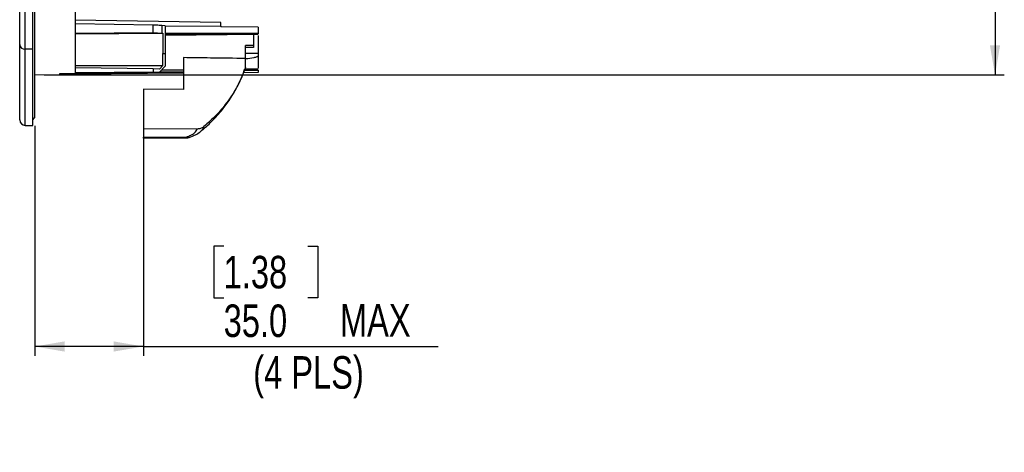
# Model space of a CAD drawing. Header units: millimetres. Extents: x 0 to 594, y 0 to 420.
# Tile 8 of 65: x 197 to 303, y 183 to 229. Entities that reach past the tile are written whole.
import ezdxf

# ---------------------------------------------------------------- set-up
doc = ezdxf.new("R2010")
doc.units = ezdxf.units.MM
doc.layers.add('SLD-0', color=7, linetype='Continuous')
doc.styles.add('SLDTEXTSTYLE0', font='TXT', dxfattribs={"width": 0.75})
doc.dimstyles.new('SLDDIMSTYLE3', dxfattribs={"dimtxt": 3.5, "dimasz": 3.2, "dimexe": 0, "dimexo": 0.0625, "dimgap": 0.875, "dimtad": 1, "dimdec": 1, "dimlfac": 3, "dimrnd": 1e-09, "dimzin": 12, "dimdsep": 46, "dimtxsty": 'SLDTEXTSTYLE0', "dimsah": 1, "dimcen": 0.09, "dimadec": 0, "dimazin": 3, "dimtfac": 1, "dimtdec": 1, "dimtofl": 0, "dimtmove": 0, "dimatfit": 3, "dimfxl": 1, "dimfrac": 2, "dimtolj": 1, "dimtzin": 12, "dimarcsym": 0})
doc.dimstyles.new('SLDDIMSTYLE4', dxfattribs={"dimtxt": 3.5, "dimasz": 3.2, "dimexe": 0, "dimexo": 0.0625, "dimgap": 0.875, "dimtad": 1, "dimdec": 1, "dimlfac": 3, "dimrnd": 1e-09, "dimzin": 4, "dimdsep": 46, "dimtxsty": 'SLDTEXTSTYLE0', "dimsah": 1, "dimcen": 0.09, "dimadec": 0, "dimazin": 1, "dimtfac": 1, "dimtdec": 1, "dimtofl": 0, "dimtmove": 0, "dimatfit": 3, "dimfxl": 1, "dimfrac": 2, "dimtolj": 1, "dimtzin": 12, "dimarcsym": 0})

# ---------------------------------------------------------------- blocks, each defined once
blk = doc.blocks.new('_D_3')
at = {"layer": 'SLD-0', "color": 7, "transparency": 16777216}
for p, q in [((199.23, 312.94), (302.51, 312.94)), ((301.51, 312.94), (301.51, 223.13)), ((289.69, 273.85), (289.69, 274.92)), ((289.69, 274.92), (295.24, 274.92)), ((295.24, 274.92), (295.24, 273.85)), ((289.69, 262.22), (289.69, 261.15)), ((295.24, 261.15), (295.24, 262.22)), ((289.69, 261.15), (295.24, 261.15)), ((199.23, 223.13), (302.51, 223.13))]:
    blk.add_line(p, q, dxfattribs=at)
for points in [[(301.51, 312.94), (300.96, 309.74), (302.06, 309.74)], [(301.51, 223.13), (302.06, 226.33), (300.96, 226.33)]]:
    blk.add_solid(points, dxfattribs=at)
at = {"layer": 'SLD-0', "color": 7, "transparency": 16777216, "char_height": 3.5, "attachment_point": 1, "rotation": 90, "style": 'SLDTEXTSTYLE0'}
for s, insert in [('269.5', (297, 264.86)), ('10.61', (290.73, 262.22)), ('%%c', (297, 259.58))]:
    blk.add_mtext(s, dxfattribs=dict(at, insert=insert))
blk = doc.blocks.new('_D_4')
at = {"layer": 'SLD-0', "color": 7, "transparency": 16777216}
for p, q in [((198.23, 217.64), (198.23, 192.92)), ((209.9, 216.37), (209.9, 192.92)), ((218.54, 204.72), (217.47, 204.72)), ((217.47, 204.72), (217.47, 199.16)), ((227.59, 204.72), (228.66, 204.72)), ((228.66, 204.72), (228.66, 199.16)), ((217.47, 199.16), (218.54, 199.16)), ((228.66, 199.16), (227.59, 199.16)), ((209.9, 193.92), (198.23, 193.92)), ((209.9, 193.92), (241.6, 193.92))]:
    blk.add_line(p, q, dxfattribs=at)
for points in [[(198.23, 193.92), (201.43, 193.37), (201.43, 194.47)], [(209.9, 193.92), (206.7, 194.47), (206.7, 193.37)]]:
    blk.add_solid(points, dxfattribs=at)
at = {"layer": 'SLD-0', "color": 7, "transparency": 16777216, "char_height": 3.5, "attachment_point": 1, "style": 'SLDTEXTSTYLE0'}
for s, insert in [('1.38', (218.54, 203.67)), ('35.0', (218.54, 198.44)), ('MAX', (231.04, 198.49)), ('(4 PLS)', (221.72, 192.88))]:
    blk.add_mtext(s, dxfattribs=dict(at, insert=insert))

msp = doc.modelspace()

# ---------------------------------------------------------------- linework, layer by layer
at = {"color": 7, "linetype": 'Continuous', "lineweight": 25}
for p, q in [((196.599, 226.392), (196.599, 317.78)), ((197.199, 225.899), (197.199, 318.369)), ((198, 225.899), (198, 318.369)), ((218.233, 228.787), (202.567, 229.018)), ((218.233, 228.363), (218.233, 228.787)), ((210.973, 228.493), (202.567, 228.639)), ((210.973, 227.705), (210.973, 228.493)), ((212.233, 228.429), (211.9, 228.452)), ((212.233, 228.401), (218.233, 228.363)), ((218.233, 228.363), (218.233, 228.324)), ((218.233, 228.361), (222.233, 228.291)), ((222.233, 228.255), (218.233, 228.324)), ((202.567, 227.643), (210.973, 227.705)), ((202.567, 227.551), (211.994, 227.624)), ((210.973, 227.705), (211.9, 227.63)), ((211.9, 227.63), (211.994, 227.624)), ((212.233, 227.632), (222.233, 227.673)), ((212.233, 227.518), (222.233, 227.556)), ((222.233, 227.477), (212.233, 227.382)), ((221.733, 227.449), (221.733, 226.295)), ((196.599, 218.292), (196.599, 226.392)), ((198, 225.899), (197.199, 225.899)), ((197.199, 217.703), (197.199, 225.899)), ((198, 217.703), (198, 225.899)), ((221.733, 226.295), (220.9, 226.295)), ((220.9, 224.903), (220.9, 226.295)), ((221.733, 226.083), (220.9, 226.083)), ((221.733, 226.295), (221.733, 226.083)), ((211.999, 225.449), (212.233, 225.449)), ((214.233, 224.991), (214.233, 221.582)), ((222.233, 225.449), (220.9, 225.449)), ((220.9, 223.969), (220.9, 224.903)), ((222.233, 225.449), (222.233, 225.173)), ((202.567, 224.15), (211.999, 224.149)), ((210.973, 223.803), (202.567, 223.887)), ((210.973, 223.803), (210.973, 223.434)), ((211.641, 223.736), (210.973, 223.803)), ((212.233, 224.071), (211.606, 223.381)), ((211.999, 224.149), (211.641, 223.736)), ((214.233, 223.637), (211.838, 223.637)), ((212.233, 224.29), (212.233, 224.071)), ((220.764, 223.646), (222.233, 223.646)), ((222.233, 223.738), (220.796, 223.738)), ((222.233, 223.646), (222.233, 223.385)), ((198.233, 223.127), (200.9, 223.174)), ((202.567, 223.299), (200.9, 223.269)), ((200.9, 223.174), (200.9, 223.27)), ((202.567, 223.211), (200.9, 223.182)), ((210.973, 223.434), (202.567, 223.364)), ((211.606, 223.381), (202.567, 223.299)), ((202.567, 223.364), (202.567, 223.299)), ((214.233, 223.314), (202.567, 223.211)), ((211.606, 223.381), (210.973, 223.434)), ((211.668, 223.449), (214.233, 223.449)), ((222.233, 223.385), (220.67, 223.371)), ((209.9, 221.598), (209.9, 217.368)), ((214.233, 221.582), (209.9, 221.598)), ((198.233, 218.636), (198, 218.356)), ((197.199, 217.703), (198, 217.703)), ((209.9, 217.368), (215.727, 217.347)), ((209.9, 217.368), (209.9, 216.431)), ((209.9, 216.431), (214.523, 216.448)), ((209.9, 216.338), (214.526, 216.355)), ((216.042, 217.051), (216.013, 217.022))]:
    msp.add_line(p, q, dxfattribs=at)
for centre, radius, start, end in [((197.155, 226.457), 0.56, 186.65966, 274.48551), ((197.199, 218.303), 0.6, 181.03294, 270), ((215.141, 216.426), 0.618, 177.90569, 186.6031), ((214.729, 216.782), 0.392, 238.2824, 285.27625), ((214.523, 217.355), 1, 270.21131, 288.2857)]:
    msp.add_arc(centre, radius, start, end, dxfattribs=at)
for points in [[(198.233, 218.636), (198.233, 218.665), (198.233, 218.724), (198.233, 219.198), (198.233, 219.951), (198.233, 221.006), (198.233, 222.349), (198.233, 223.975), (198.233, 225.872), (198.233, 228.029), (198.233, 230.433), (198.233, 233.069), (198.233, 235.92), (198.233, 238.97), (198.233, 242.198), (198.233, 245.586), (198.233, 249.112), (198.233, 252.755), (198.233, 256.492), (198.233, 260.3), (198.233, 264.156), (198.233, 268.036), (198.233, 271.916), (198.233, 275.772), (198.233, 279.58), (198.233, 283.317), (198.233, 286.96), (198.233, 290.486), (198.233, 293.874), (198.233, 297.102), (198.233, 300.152), (198.233, 303.003), (198.233, 305.639), (198.233, 308.043), (198.233, 310.2), (198.233, 312.097), (198.233, 313.723), (198.233, 315.066), (198.233, 316.121), (198.233, 316.874), (198.233, 317.348), (198.233, 317.407), (198.233, 317.436)], [(202.567, 264.237), (202.567, 262.936), (202.567, 260.334), (202.567, 256.497), (202.567, 252.747), (202.567, 249.114), (202.567, 245.626), (202.567, 242.31), (202.567, 239.191), (202.567, 236.294), (202.567, 233.639), (202.567, 231.248), (202.567, 229.139), (202.567, 227.329), (202.567, 225.828), (202.567, 224.658), (202.567, 223.796), (202.567, 223.508), (202.567, 223.364)], [(211.9, 228.452), (211.9, 228.342), (211.9, 228.123), (211.9, 227.795), (211.9, 227.63)], [(212.233, 228.429), (212.233, 228.348), (212.233, 228.187), (212.233, 227.483), (212.233, 226.541), (212.233, 225.813), (212.233, 225.449)], [(212.233, 225.449), (212.233, 225.25), (212.233, 224.852), (212.233, 224.478), (212.233, 224.29)]]:
    msp.add_open_spline(points, degree=3, dxfattribs=at)
for points, knots in [([(211.9, 228.452), (211.764, 228.458), (211.492, 228.472), (211.146, 228.486), (210.973, 228.493)], [0, 0, 0, 0, 0.4993493, 1, 1, 1, 1]), ([(222.233, 228.255), (222.233, 228.188), (222.233, 228.053), (222.233, 227.799), (222.233, 227.673)], [0, 0, 0, 0, 0.5013851, 1, 1, 1, 1]), ([(211.994, 227.624), (211.997, 227.301), (212, 226.961), (211.999, 226.404), (212, 226.021), (212, 225.646), (211.999, 225.449)], [0, 0, 0, 0, 0.5005976, 0.5269437, 0.7510978, 1, 1, 1, 1]), ([(222.233, 227.673), (222.233, 227.668), (222.233, 227.66), (222.233, 227.644), (222.233, 227.626), (222.233, 227.607), (222.233, 227.59), (222.233, 227.575), (222.233, 227.562), (222.233, 227.558), (222.233, 227.556)], [0, 0, 0, 0, 0.12319588, 0.2504806, 0.37501749, 0.49980299, 0.6216391, 0.74926651, 0.87528416, 1, 1, 1, 1]), ([(222.233, 227.36), (222.233, 227.325), (222.233, 227.165), (222.233, 226.738), (222.233, 226.124), (222.233, 225.674), (222.233, 225.449)], [0, 0, 0, 0, 0.086325, 0.3908834, 0.6954417, 1, 1, 1, 1]), ([(211.999, 224.149), (211.999, 224.358), (211.999, 224.778), (211.999, 225.225), (211.999, 225.449)], [0, 0, 0, 0, 0.5000055, 1, 1, 1, 1]), ([(220.9, 224.903), (219.64, 224.919), (217.418, 224.948), (215.196, 224.978), (214.233, 224.991)], [0, 0, 0, 0, 0.5668202, 1, 1, 1, 1]), ([(222.233, 225.173), (222.233, 225.168), (222.232, 225.16), (222.224, 225.142), (222.19, 225.106), (222.042, 225.033), (221.615, 224.93), (221.212, 224.885), (220.927, 224.854)], [0, 0, 0, 0, 0.0092529, 0.0192035, 0.0432201, 0.115317, 0.3742325, 1, 1, 1, 1]), ([(222.233, 225.173), (222.233, 225.005), (222.233, 224.669), (222.233, 224.243), (222.233, 223.958), (222.233, 223.877), (222.233, 223.855)], [0, 0, 0, 0, 0.29485187, 0.58970374, 0.88455561, 1, 1, 1, 1]), ([(216.04, 217.054), (216.134, 217.126), (216.596, 217.48), (217.286, 218.157), (218.073, 219.007), (218.659, 219.743), (219.088, 220.342), (219.446, 220.891), (219.811, 221.501), (220.222, 222.293), (220.573, 223.058), (220.741, 223.57), (220.796, 223.738)], [0, 0, 0, 0, 0.041888, 0.2040816, 0.3414514, 0.4536247, 0.5403113, 0.6065221, 0.6903666, 0.7995781, 0.9342274, 1, 1, 1, 1]), ([(220.9, 223.969), (220.634, 223.294), (220.101, 221.944), (218.974, 220.222), (217.742, 218.755), (216.85, 217.972), (216.404, 217.581)], [0, 0, 0, 0, 0.2799673, 0.5599202, 0.7799635, 1, 1, 1, 1]), ([(214.523, 216.448), (214.698, 216.515), (215.046, 216.647), (215.51, 216.946), (215.644, 217.195), (215.727, 217.347)], [0, 0, 0, 0, 0.28156656, 0.56101348, 1, 1, 1, 1]), ([(215.727, 217.347), (215.852, 217.357), (216.102, 217.378), (216.303, 217.513), (216.404, 217.581)], [0, 0, 0, 0, 0.5000683, 1, 1, 1, 1]), ([(216.404, 217.581), (216.371, 217.475), (216.312, 217.288), (216.124, 217.123), (216.042, 217.051)], [0, 0, 0, 0, 0.5631489, 1, 1, 1, 1]), ([(209.9, 216.351), (209.9, 216.347), (209.9, 216.33), (209.9, 216.388), (209.9, 216.431)], [0, 0, 0, 0, 0.24407737, 1, 1, 1, 1]), ([(214.832, 216.404), (215.064, 216.49), (215.533, 216.665), (215.864, 216.907), (216.03, 217.029)], [0, 0, 0, 0, 0.4957939, 1, 1, 1, 1])]:
    msp.add_open_spline(points, degree=3, knots=knots, dxfattribs=at)

# ---------------------------------------------------------------- dimensions: what is measured, and where the dimension line sits
at = {"layer": 'SLD-0', "color": 7}
dim = msp.add_linear_dim(base=(301.51, 223.127), p1=(198.233, 312.945), p2=(198.233, 223.127), angle=90, text='%%c<>', dimstyle='SLDDIMSTYLE3', dxfattribs=at)
dim.commit()
dim.dimension.update_dxf_attribs({"geometry": '_D_3', "text_midpoint": (301.51, 268.036), "dimtype": 160})
dim = msp.add_linear_dim(base=(198.233, 188.369), p1=(209.9, 217.368), p2=(198.233, 218.636), text='<> MAX\\X(4 PLS)', dimstyle='SLDDIMSTYLE4', dxfattribs=at)
dim.commit()
dim.dimension.update_dxf_attribs({"geometry": '_D_4', "text_midpoint": (229.003, 188.369), "dimtype": 160})

doc.saveas('drawing.dxf')
